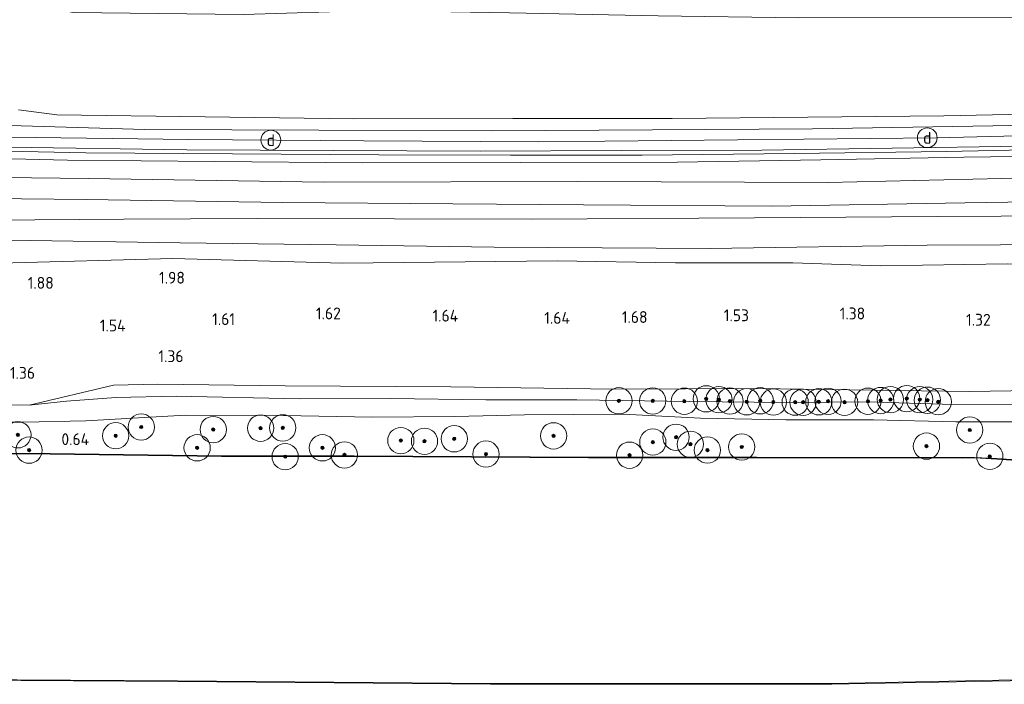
# Model space of a CAD drawing. Extents: x 126429 to 133038, y 413091 to 414846.
# Tile 205 of 256: x 130742 to 130891, y 413154 to 413255. Entities that reach past the tile are written whole.
import ezdxf
from ezdxf.enums import TextEntityAlignment as Align
from ezdxf.lldxf.tags import DXFTag

# ---------------------------------------------------------------- set-up
doc = ezdxf.new("R2010")
doc.units = 0
for name, color, linetype, lineweight in [('B-ME-GR-BOOM-S', 90, 'Continuous', 25), ('B-ME-GR-GRAS-GV', 60, 'Continuous', 13), ('B-ME-GR-MOERAS-GV', 120, 'Continuous', 13), ('B-ME-GW-TALUD_KRUIN-G', 90, 'Continuous', 18), ('B-ME-GW-TALUD_TEEN-G', 90, 'Continuous', 18), ('B-ME-IE-MEUBILAIR_DIJKPAAL-S', 7, 'Continuous', 25), ('B-ME-IE-TERREINAFSCHEIDING_KUNSTMATIG_HEKWERK-G', 20, 'IE-TERREINAFSCHEIDING-KUNSTMATIG', 18), ('B-ME-OB-BESCHOEIING-GV', 7, 'Continuous', 18), ('B-ME-OB-OEVERVOORZIENING-G', 7, 'Continuous', 18), ('B-ME-OG-HOOGTEPUNT-S', 7, 'Continuous', 25), ('B-ME-OG-WATER_KANAAL-GV', 120, 'Continuous', 18), ('B-ME-VH-VERHARDING_HALFVERHARDING-GV', 252, 'Continuous', 18), ('B-ME-WH-WINTERBED-G', 150, 'WH-WINTERBED', 18)]:
    doc.layers.add(name, color=color, linetype=linetype, lineweight=lineweight)
doc.styles.add('NLCS-ISO', font='NLCS-ISO.ttf')
doc.styles.add('NLCS-ISO-ANNOTATIVE-T18', font='NLCS-ISO.ttf', dxfattribs={"height": 1.8})
doc.styles.get("Standard").update_dxf_attribs({"font": 'arial.ttf'})
doc.linetypes.add('IE-TERREINAFSCHEIDING-KUNSTMATIG', pattern='A,4,[82,NLCS.SHX,S=0.75,R=90,X=0,Y=0],4,-2', length=10)
tags = doc.linetypes.add('WH-WINTERBED', pattern='A,6,-3.5,["WB",Standard,S=1.8,R=0,X=-1.5,Y=-0.9],-3.5,6,-3.5,6,-3.5,6,-3.5,6,-3.5', length=51).pattern_tags.tags
tags[6] = DXFTag(74, 10)

# ---------------------------------------------------------------- blocks, each defined once
blk = doc.blocks.new('SAL-HOOGTELABEL-SO')
at = {"color": 0, "linetype": 'ByBlock', "lineweight": -2, "style": 'NLCS-ISO-ANNOTATIVE-T18'}
blk.add_attdef('HOOGTE', text='', height=1.8, dxfattribs=at).set_placement((2.79, 0), align=Align.RIGHT)
blk = doc.blocks.new('SGR-BOOM_01-SO')
at = {"linetype": 'ByBlock', "lineweight": 18}
h = blk.add_hatch(color=0, dxfattribs=at)
h.dxf.hatch_style = 1
edge = h.paths.add_edge_path()
edge.add_arc((0, 0), 0.25, 0, 360)
at = {"color": 0, "linetype": 'ByBlock', "lineweight": 18}
for radius in [2, 0.25]:
    blk.add_circle((0, 0), radius, dxfattribs=at)
blk = doc.blocks.new('SIE-DIJKPAAL-SO')
at = {"color": 0, "linetype": 'ByBlock', "lineweight": 18}
blk.add_circle((0, 0), 1.5, dxfattribs=at)
at = {"color": 0, "linetype": 'ByBlock', "lineweight": 18, "style": 'NLCS-ISO'}
blk.add_text('d', height=1.8, dxfattribs=at).set_placement((0, 0), align=Align.MIDDLE_CENTER)

msp = doc.modelspace()

# ---------------------------------------------------------------- linework, layer by layer
at = {"layer": 'B-ME-GR-GRAS-GV'}
for points in [[(130740.32, 413258.06, 1.962), (130749.921, 413256.373, 1.883), (130775.75, 413256.077, 1.786), (130795.403, 413256.647, 1.574), (130816.199, 413256.32, 1.6), (130838.825, 413255.849, 1.649), (130860.131, 413255.535, 1.698), (130893.537, 413255.588, 1.714), (130928.891, 413255.755, 1.71), (130926.615, 413241.565, 5.9), (130904.415, 413241.099, 6.15), (130882.215, 413240.633, 6.15), (130861.577, 413240.436, 6.098), (130840.94, 413240.24, 6.046), (130816.732, 413240.228, 6.015), (130792.524, 413240.217, 5.984), (130769.953, 413240.514, 5.976), (130747.382, 413240.812, 5.968), (130741.543, 413241.548, 5.986)], [(130741.543, 413241.548, 5.986), (130747.382, 413240.812, 5.968), (130769.953, 413240.514, 5.976), (130792.524, 413240.217, 5.984), (130816.732, 413240.228, 6.015), (130840.94, 413240.24, 6.046), (130861.577, 413240.436, 6.098), (130882.215, 413240.633, 6.15), (130904.415, 413241.099, 6.15), (130926.615, 413241.565, 5.9), (130926.375, 413239.936, 6.164), (130917.107, 413239.624, 6.041), (130889.687, 413239.152, 6.041), (130862.268, 413238.681, 6.041), (130837.939, 413238.517, 6.043), (130813.611, 413238.354, 6.045), (130787.198, 413238.464, 5.973), (130760.785, 413238.575, 5.901), (130731.668, 413239.455, 6.107)], [(130738.852, 413218.257, 2.276), (130765.008, 413218.968, 2.276), (130790.8, 413218.258, 2.039), (130823.467, 413218.616, 2.176), (130841.447, 413218.313, 2.151), (130859.295, 413218.285, 2.114), (130872.549, 413217.862, 2.139), (130891.839, 413218.132, 2.289), (130908.763, 413218.085, 2.114), (130923.114, 413218.5, 2.264), (130921.876, 413209.101, 1.294), (130920.374, 413199.188, 1.535), (130908.297, 413199.081, 1.296), (130886.1, 413198.767, 1.202), (130867.921, 413198.998, 1.222), (130853.844, 413199.203, 1.404), (130832.09, 413199.104, 1.396), (130807.283, 413199.444, 1.412), (130782.107, 413199.61, 1.432), (130762.733, 413199.864, 1.514), (130755.988, 413199.727, 1.468), (130743.186, 413196.664, 1.402), (130732.902, 413196.802, 1.388)], [(130893.862, 413196.793, 1.369), (130881.959, 413196.841, 1.432), (130870.428, 413197.159, 1.382), (130858.33, 413197.088, 1.457), (130843.622, 413197.237, 1.344), (130826.416, 413197.46, 1.394), (130812.597, 413197.47, 1.407), (130798.175, 413197.672, 1.332), (130784.313, 413197.656, 1.282), (130765.534, 413198.028, 1.444), (130756.384, 413197.817, 1.519), (130748.844, 413197.265, 1.544), (130743.186, 413196.664, 1.402), (130755.988, 413199.727, 1.468), (130762.733, 413199.864, 1.514), (130782.107, 413199.61, 1.432), (130807.283, 413199.444, 1.412), (130832.09, 413199.104, 1.396), (130853.844, 413199.203, 1.404), (130867.921, 413198.998, 1.222), (130886.1, 413198.767, 1.202), (130908.297, 413199.081, 1.296)], [(130732.902, 413196.802, 1.388), (130743.186, 413196.664, 1.402), (130748.844, 413197.265, 1.544), (130756.384, 413197.817, 1.519), (130765.534, 413198.028, 1.444), (130784.313, 413197.656, 1.282), (130798.175, 413197.672, 1.332), (130812.597, 413197.47, 1.407), (130826.416, 413197.46, 1.394), (130843.622, 413197.237, 1.344), (130858.33, 413197.088, 1.457), (130870.428, 413197.159, 1.382), (130881.959, 413196.841, 1.432), (130893.862, 413196.793, 1.369)], [(130893.592, 413194.139, 1.102), (130884.068, 413194.117, 0.927), (130871.527, 413194.45, 0.764), (130858.209, 413194.418, 0.764), (130845.249, 413194.7, 0.889), (130833.504, 413195.282, 0.914), (130818.492, 413195.193, 0.952), (130807.902, 413194.962, 1.027), (130795.397, 413194.862, 0.977), (130781.782, 413195.104, 0.877), (130766.961, 413195.14, 0.939), (130751.811, 413194.307, 0.877), (130742.347, 413194.089, 0.877), (130739.874, 413194.103, 0.891)]]:
    msp.add_polyline3d(points, dxfattribs=at)
for points in [[(130904.218, 413235.694, 6.206), (130882.615, 413235.217, 6.206), (130859.495, 413234.946, 6.195), (130836.376, 413234.676, 6.184), (130816.369, 413234.687, 6.179), (130796.362, 413234.699, 6.174), (130774.082, 413234.862, 6.113), (130751.803, 413235.026, 6.052), (130713.093, 413235.822, 6.014), (130713.086, 413236.328, 6.018), (130740.129, 413235.897, 5.994), (130767.173, 413235.466, 5.97), (130789.471, 413235.382, 6.01), (130811.77, 413235.299, 6.05), (130833.158, 413235.375, 6.08), (130854.546, 413235.452, 6.11), (130894.174, 413236.03, 6.118), (130925.919, 413236.84, 6.11), (130925.821, 413236.172, 6.206)], [(130925.635, 413234.912, 6.208), (130905.446, 413234.628, 6.135), (130885.258, 413234.344, 6.061), (130863.513, 413233.974, 6.057), (130841.768, 413233.605, 6.053), (130817.813, 413233.545, 6.051), (130793.858, 413233.486, 6.049), (130771.43, 413233.687, 6.047), (130749.002, 413233.888, 6.045), (130713.109, 413234.798, 6.021), (130713.093, 413235.822, 6.014), (130751.803, 413235.026, 6.052), (130774.082, 413234.862, 6.113), (130796.362, 413234.699, 6.174), (130816.369, 413234.687, 6.179), (130836.376, 413234.676, 6.184), (130859.495, 413234.946, 6.195), (130882.615, 413235.217, 6.206), (130904.218, 413235.694, 6.206), (130925.821, 413236.172, 6.206)], [(130925.635, 413234.912, 6.208), (130925.139, 413231.961, 4.934), (130895.467, 413231.205, 4.67), (130864.605, 413230.535, 4.854), (130826.598, 413230.69, 4.856), (130787.932, 413230.576, 4.793), (130752.186, 413231.138, 4.656), (130713.192, 413231.585, 4.852), (130713.109, 413234.798, 6.021), (130749.002, 413233.888, 6.045), (130771.43, 413233.687, 6.047), (130793.858, 413233.486, 6.049), (130817.813, 413233.545, 6.051), (130841.768, 413233.605, 6.053), (130863.513, 413233.974, 6.057), (130885.258, 413234.344, 6.061), (130905.446, 413234.628, 6.135)], [(130925.139, 413231.961, 4.934), (130924.562, 413228.045, 4.536), (130885.4, 413227.429, 4.367), (130856.093, 413226.936, 4.472), (130827.465, 413227.108, 4.26), (130807.574, 413227.263, 4.211), (130781.678, 413227.477, 4.51), (130751.892, 413227.912, 4.542), (130732.096, 413228.161, 4.748), (130713.275, 413228.549, 4.722), (130713.192, 413231.585, 4.852), (130752.186, 413231.138, 4.656), (130787.932, 413230.576, 4.793), (130826.598, 413230.69, 4.856), (130864.605, 413230.535, 4.854), (130895.467, 413231.205, 4.67)], [(130827.465, 413227.108, 4.26), (130856.093, 413226.936, 4.472), (130885.4, 413227.429, 4.367), (130924.562, 413228.045, 4.536), (130924.338, 413225.69, 3.473), (130910.463, 413225.496, 3.556), (130881.199, 413225.358, 3.602), (130853.429, 413225.144, 3.534), (130819.539, 413224.943, 3.508), (130798.703, 413225, 3.49), (130777.868, 413225.057, 3.472), (130757.566, 413224.933, 3.457), (130737.264, 413224.809, 3.442), (130713.368, 413225.107, 3.41), (130713.275, 413228.549, 4.722), (130732.096, 413228.161, 4.748), (130751.892, 413227.912, 4.542), (130781.678, 413227.477, 4.51), (130807.574, 413227.263, 4.211)], [(130924.338, 413225.69, 3.473), (130923.688, 413221.568, 3.104), (130902.005, 413221.071, 3.205), (130879.678, 413220.972, 3.105), (130846.702, 413220.499, 2.982), (130813.885, 413220.697, 2.934), (130789.876, 413221.055, 3.008), (130766.128, 413221.341, 3.12), (130740.141, 413221.764, 3.178), (130713.454, 413221.935, 3.074), (130713.368, 413225.107, 3.41), (130737.264, 413224.809, 3.442), (130757.566, 413224.933, 3.457), (130777.868, 413225.057, 3.472), (130798.703, 413225, 3.49), (130819.539, 413224.943, 3.508), (130853.429, 413225.144, 3.534), (130881.199, 413225.358, 3.602), (130910.463, 413225.496, 3.556)], [(130813.885, 413220.697, 2.934), (130846.702, 413220.499, 2.982), (130879.678, 413220.972, 3.105), (130902.005, 413221.071, 3.205), (130923.688, 413221.568, 3.104), (130923.114, 413218.5, 2.264), (130908.763, 413218.085, 2.114), (130891.839, 413218.132, 2.289), (130872.549, 413217.862, 2.139), (130859.295, 413218.285, 2.114), (130841.447, 413218.313, 2.151), (130823.467, 413218.616, 2.176), (130790.8, 413218.258, 2.039), (130765.008, 413218.968, 2.276), (130738.852, 413218.257, 2.276), (130713.51, 413218.39, 2.089), (130713.454, 413221.935, 3.074), (130740.141, 413221.764, 3.178), (130766.128, 413221.341, 3.12), (130789.876, 413221.055, 3.008)]]:
    msp.add_polyline3d(points, close=True, dxfattribs=at)
at = {"layer": 'B-ME-GR-MOERAS-GV'}
for points in [[(130739.874, 413194.103, 0.891), (130742.347, 413194.089, 0.877), (130751.811, 413194.307, 0.877), (130766.961, 413195.14, 0.939), (130781.782, 413195.104, 0.877), (130795.397, 413194.862, 0.977), (130807.902, 413194.962, 1.027), (130818.492, 413195.193, 0.952), (130833.504, 413195.282, 0.914), (130845.249, 413194.7, 0.889), (130858.209, 413194.418, 0.764), (130871.527, 413194.45, 0.764), (130884.068, 413194.117, 0.927), (130893.592, 413194.139, 1.102)], [(130906.504, 413187.454, 0.769), (130890.308, 413188.546, 0.767), (130886.879, 413188.741, 0.767), (130885.026, 413188.735, 0.767), (130853.81, 413188.788, 0.765), (130828.266, 413188.778, 0.767), (130792.583, 413188.963, 0.765), (130772.411, 413188.967, 0.765), (130746.361, 413189.312, 0.737), (130739.562, 413189.3575, 0.737)], [(130726.081, 413154.9, 0.739), (130765.78, 413154.65, 0.743), (130813.333, 413154.241, 0.743), (130865.196, 413154.255, 0.741), (130897.7131, 413154.8929, 0.7397)]]:
    msp.add_polyline3d(points, dxfattribs=at)
at = {"layer": 'B-ME-GW-TALUD_KRUIN-G'}
for points in [[(130741.543, 413241.548, 5.986), (130747.382, 413240.812, 5.968), (130769.953, 413240.514, 5.976), (130792.524, 413240.217, 5.984), (130816.732, 413240.228, 6.015), (130840.94, 413240.24, 6.046), (130861.577, 413240.436, 6.098), (130882.215, 413240.633, 6.15), (130904.415, 413241.099, 6.15), (130926.615, 413241.565, 5.9)], [(130925.635, 413234.912, 6.208), (130905.446, 413234.628, 6.135), (130885.258, 413234.344, 6.061), (130863.513, 413233.974, 6.057), (130841.768, 413233.605, 6.053), (130817.813, 413233.545, 6.051), (130793.858, 413233.486, 6.049), (130771.43, 413233.687, 6.047), (130749.002, 413233.888, 6.045), (130713.109, 413234.798, 6.021), (130691.484, 413235.34, 6.023), (130670.502, 413235.822, 6.04), (130649.521, 413236.304, 6.057), (130615.965, 413237.125, 6.141), (130587.909, 413238.534, 6.173)], [(130924.562, 413228.045, 4.536), (130885.4, 413227.429, 4.367), (130856.093, 413226.936, 4.472), (130827.465, 413227.108, 4.26), (130807.574, 413227.263, 4.211), (130781.678, 413227.477, 4.51), (130751.892, 413227.912, 4.542), (130732.096, 413228.161, 4.748), (130713.275, 413228.549, 4.722), (130712.381, 413228.568, 4.722)], [(130712.131, 413222.088, 3.058), (130712.647, 413222.084, 3.062), (130713.454, 413221.935, 3.074), (130740.141, 413221.764, 3.178), (130766.128, 413221.341, 3.12), (130789.876, 413221.055, 3.008), (130813.885, 413220.697, 2.934), (130846.702, 413220.499, 2.982), (130879.678, 413220.972, 3.105), (130902.005, 413221.071, 3.205), (130923.688, 413221.568, 3.104)], [(130743.186, 413196.664, 1.402), (130732.902, 413196.802, 1.388), (130713.903, 413197.043, 1.344), (130688.762, 413197.13, 1.161), (130658.574, 413197.856, 1.303), (130636.679, 413198.592, 1.336), (130614.785, 413199.328, 1.369)], [(130743.186, 413196.664, 1.402), (130748.844, 413197.265, 1.544), (130756.384, 413197.817, 1.519), (130765.534, 413198.028, 1.444), (130784.313, 413197.656, 1.282), (130798.175, 413197.672, 1.332), (130812.597, 413197.47, 1.407), (130826.416, 413197.46, 1.394), (130843.622, 413197.237, 1.344), (130858.33, 413197.088, 1.457), (130870.428, 413197.159, 1.382), (130881.959, 413196.841, 1.432), (130893.862, 413196.793, 1.369), (130899.296, 413196.913, 1.319), (130908.141, 413197.004, 1.269), (130920.324, 413197.68, 1.357)]]:
    msp.add_polyline3d(points, dxfattribs=at)
at = {"layer": 'B-ME-GW-TALUD_TEEN-G'}
for points in [[(130925.139, 413231.961, 4.934), (130895.467, 413231.205, 4.67), (130864.605, 413230.535, 4.854), (130826.598, 413230.69, 4.856), (130787.932, 413230.576, 4.793), (130752.186, 413231.138, 4.656), (130713.192, 413231.585, 4.852), (130712.64, 413231.451, 4.832), (130712.4, 413230.677, 4.798), (130712.316, 413229.583, 4.772), (130712.364, 413228.875, 4.74), (130712.381, 413228.568, 4.722)], [(130924.338, 413225.69, 3.473), (130910.463, 413225.496, 3.556), (130881.199, 413225.358, 3.602), (130853.429, 413225.144, 3.534), (130819.539, 413224.943, 3.508), (130798.703, 413225, 3.49), (130777.868, 413225.057, 3.472), (130757.566, 413224.933, 3.457), (130737.264, 413224.809, 3.442), (130713.368, 413225.107, 3.41), (130712.518, 413224.842, 3.406), (130712.189, 413224.358, 3.39), (130712.073, 413223.642, 3.342), (130712.048, 413222.917, 3.186), (130712.131, 413222.088, 3.058)], [(130600.42, 413223.65, 2.674), (130608.788, 413222.368, 2.513), (130613.03, 413221.299, 2.226), (130623.581, 413220.648, 2.188), (130636.999, 413219.83, 2.063), (130655.447, 413219.578, 2.151), (130664.715, 413220.019, 2.114), (130677.804, 413219.29, 2.064), (130693.593, 413218.188, 2.139), (130705.111, 413217.924, 2.214), (130713.51, 413218.39, 2.089), (130738.852, 413218.257, 2.276), (130765.008, 413218.968, 2.276), (130790.8, 413218.258, 2.039), (130823.467, 413218.616, 2.176), (130841.447, 413218.313, 2.151), (130859.295, 413218.285, 2.114), (130872.549, 413217.862, 2.139), (130891.839, 413218.132, 2.289), (130908.763, 413218.085, 2.114), (130923.114, 413218.5, 2.264)], [(130919.631, 413194.574, 0.802), (130908.415, 413194.752, 0.702), (130893.592, 413194.139, 1.102), (130884.068, 413194.117, 0.927), (130871.527, 413194.45, 0.764), (130858.209, 413194.418, 0.764), (130845.249, 413194.7, 0.889), (130833.504, 413195.282, 0.914), (130818.492, 413195.193, 0.952), (130807.902, 413194.962, 1.027), (130795.397, 413194.862, 0.977), (130781.782, 413195.104, 0.877), (130766.961, 413195.14, 0.939), (130751.811, 413194.307, 0.877), (130742.347, 413194.089, 0.877), (130739.874, 413194.103, 0.891)]]:
    msp.add_polyline3d(points, dxfattribs=at)
at = {"layer": 'B-ME-IE-TERREINAFSCHEIDING_KUNSTMATIG_HEKWERK-G'}
for points in [[(130713.903, 413197.043, 1.344), (130713.713, 413211.201, 1.299), (130713.51, 413218.39, 2.089), (130713.454, 413221.935, 3.074), (130713.368, 413225.107, 3.41), (130713.275, 413228.549, 4.722), (130713.192, 413231.585, 4.852), (130713.109, 413234.798, 6.021), (130713.093, 413235.822, 6.014), (130751.803, 413235.026, 6.052), (130774.082, 413234.862, 6.113), (130796.362, 413234.699, 6.174), (130816.369, 413234.687, 6.179), (130836.376, 413234.676, 6.184), (130859.495, 413234.946, 6.195), (130882.615, 413235.217, 6.206), (130904.218, 413235.694, 6.206), (130925.821, 413236.172, 6.206)], [(130920.374, 413199.188, 1.535), (130908.297, 413199.081, 1.296), (130886.1, 413198.767, 1.202), (130867.921, 413198.998, 1.222), (130853.844, 413199.203, 1.404), (130832.09, 413199.104, 1.396), (130807.283, 413199.444, 1.412), (130782.107, 413199.61, 1.432), (130762.733, 413199.864, 1.514), (130755.988, 413199.727, 1.468), (130743.186, 413196.664, 1.402)]]:
    msp.add_polyline3d(points, dxfattribs=at)
at = {"layer": 'B-ME-OB-BESCHOEIING-GV'}
msp.add_polyline3d([(130739.562, 413189.3575, 0.737), (130746.361, 413189.312, 0.737), (130772.411, 413188.967, 0.765), (130792.583, 413188.963, 0.765), (130828.266, 413188.778, 0.767), (130853.81, 413188.788, 0.765), (130885.026, 413188.735, 0.767), (130886.879, 413188.741, 0.767), (130890.308, 413188.546, 0.767), (130906.504, 413187.454, 0.769), (130918.5524, 413186.6738, 0.769), (130918.5371, 413186.5743, 0.7), (130906.497, 413187.354, 0.7), (130890.302, 413188.446, 0.7), (130886.877, 413188.641, 0.7), (130885.026, 413188.635, 0.7), (130853.81, 413188.687, 0.7), (130828.219, 413188.678, 0.7), (130792.583, 413188.863, 0.7), (130772.41, 413188.867, 0.7), (130746.36, 413189.212, 0.7), (130706.417, 413189.481, 0.7)], dxfattribs=at)
msp.add_polyline3d([(130913.7055, 413155.2051, 0.7), (130913.6901, 413155.1048, 0.703), (130913.415, 413155.201, 0.739), (130897.7131, 413154.8929, 0.7397), (130865.196, 413154.255, 0.741), (130813.333, 413154.241, 0.743), (130765.78, 413154.65, 0.743), (130726.081, 413154.9, 0.739), (130726.078, 413154.8, 0.7), (130725.062, 413154.791, 0.7), (130725.062, 413155.006, 0.7), (130765.734, 413154.75, 0.7), (130813.334, 413154.342, 0.7), (130865.196, 413154.355, 0.7), (130913.431, 413155.301, 0.7)], close=True, dxfattribs=at)
at = {"layer": 'B-ME-OB-OEVERVOORZIENING-G'}
for points in [[(130918.5371, 413186.5743, 0.7), (130906.497, 413187.354, 0.7), (130890.302, 413188.446, 0.7), (130886.877, 413188.641, 0.7), (130885.026, 413188.635, 0.7), (130853.81, 413188.687, 0.7), (130828.219, 413188.678, 0.7), (130792.583, 413188.863, 0.7), (130772.41, 413188.867, 0.7), (130746.36, 413189.212, 0.7), (130706.417, 413189.481, 0.7), (130662.823, 413190.56, 0.7), (130621.624, 413191.921, 0.7), (130579.604, 413193.266, 0.7), (130543.1049, 413194.6672, 0.7)], [(130913.7055, 413155.2051, 0.7), (130913.431, 413155.301, 0.7), (130865.196, 413154.355, 0.7), (130813.334, 413154.342, 0.7), (130765.734, 413154.75, 0.7), (130725.062, 413155.006, 0.7), (130725.062, 413154.791, 0.7), (130726.078, 413154.8, 0.7), (130726.052, 413154.369, 0.7), (130725.684, 413154.36, 0.7), (130725.054, 413154.444, 0.7), (130724.255, 413154.729, 0.7), (130723.749, 413154.996, 0.7), (130679.83, 413155.868, 0.7), (130641.473, 413156.526, 0.7), (130602.41, 413157.734, 0.7), (130539.6442, 413159.5479, 0.7)]]:
    msp.add_polyline3d(points, dxfattribs=at)
at = {"layer": 'B-ME-OG-WATER_KANAAL-GV'}
msp.add_polyline3d([(130706.417, 413189.481, 0.7), (130746.36, 413189.212, 0.7), (130772.41, 413188.867, 0.7), (130792.583, 413188.863, 0.7), (130828.219, 413188.678, 0.7), (130853.81, 413188.687, 0.7), (130885.026, 413188.635, 0.7), (130886.877, 413188.641, 0.7), (130890.302, 413188.446, 0.7), (130906.497, 413187.354, 0.7), (130918.5371, 413186.5743, 0.7), (130913.7055, 413155.2051, 0.7), (130913.431, 413155.301, 0.7), (130865.196, 413154.355, 0.7), (130813.334, 413154.342, 0.7), (130765.734, 413154.75, 0.7), (130725.062, 413155.006, 0.7)], dxfattribs=at)
at = {"layer": 'B-ME-VH-VERHARDING_HALFVERHARDING-GV'}
msp.add_polyline3d([(130926.375, 413239.936, 6.164), (130925.919, 413236.84, 6.11), (130894.174, 413236.03, 6.118), (130854.546, 413235.452, 6.11), (130833.158, 413235.375, 6.08), (130811.77, 413235.299, 6.05), (130789.471, 413235.382, 6.01), (130767.173, 413235.466, 5.97), (130740.129, 413235.897, 5.994), (130713.086, 413236.328, 6.018), (130713.063, 413237.831, 5.988), (130713.036, 413239.613, 6.093), (130731.668, 413239.455, 6.107), (130760.785, 413238.575, 5.901), (130787.198, 413238.464, 5.973), (130813.611, 413238.354, 6.045), (130837.939, 413238.517, 6.043), (130862.268, 413238.681, 6.041), (130889.687, 413239.152, 6.041), (130917.107, 413239.624, 6.041)], close=True, dxfattribs=at)
at = {"layer": 'B-ME-WH-WINTERBED-G'}
msp.add_polyline3d([(130926.143, 413238.363, 6.139), (130903.634, 413237.847, 6.098), (130881.126, 413237.332, 6.056), (130850.872, 413237.021, 6.026), (130820.618, 413236.71, 5.996), (130794.046, 413236.871, 5.992), (130767.474, 413237.032, 5.988), (130740.268, 413237.431, 5.988), (130713.063, 413237.831, 5.988), (130679.852, 413238.708, 5.969), (130651.446, 413239.268, 6.014), (130623.04, 413239.828, 6.058), (130585.391, 413240.791, 6.107), (130547.743, 413241.753, 6.155)], dxfattribs=at)

# ---------------------------------------------------------------- block references
at = {"layer": 'B-ME-GR-BOOM-S'}
for p in [(130846.118, 413197.633, 1.36), (130848.043, 413197.501, 1.386), (130874.113, 413197.523, 1.348), (130876.592, 413197.667, 1.348), (130878.564, 413197.51, 1.348), (130879.738, 413197.424, 1.348), (130832.842, 413197.333, 1.36), (130837.977, 413197.31, 1.36), (130842.781, 413197.274, 1.31), (130849.708, 413197.291, 1.486), (130852.271, 413197.184, 1.398), (130854.33, 413197.333, 1.448), (130856.311, 413197.144, 1.41), (130859.631, 413197.126, 1.548), (130860.829, 413197.107, 1.473), (130863.227, 413197.184, 1.436), (130864.624, 413197.267, 1.336), (130867.132, 413197.114, 1.373), (130870.701, 413197.275, 1.386), (130872.627, 413197.375, 1.348), (130881.378, 413197.193, 1.348), (130760.228, 413193.35, 1.112), (130771.167, 413192.963, 1.112), (130778.369, 413193.169, 1.1), (130781.738, 413193.219, 1.025), (130886.168, 413192.895, 1.123), (130741.469, 413192.161, 1.124), (130756.339, 413192.024, 1.125), (130807.808, 413191.561, 1.012), (130822.912, 413192.006, 0.775), (130841.521, 413191.796, 1.014), (130768.719, 413190.192, 1.1), (130787.756, 413190.189, 0.975), (130799.686, 413191.285, 1.012), (130803.282, 413191.184, 1.012), (130837.994, 413191.063, 1.014), (130843.706, 413190.723, 1.014), (130851.505, 413190.313, 0.998), (130879.592, 413190.441, 1.086), (130743.169, 413189.833, 0.925), (130782.103, 413188.846, 0.95), (130791.104, 413189.103, 0.925), (130812.629, 413189.235, 0.675), (130834.465, 413189.065, 0.812), (130846.294, 413189.847, 0.948), (130889.222, 413188.887, 1.098)]:
    msp.add_blockref('SGR-BOOM_01-SO', p, dxfattribs=at)
at = {"layer": 'B-ME-IE-MEUBILAIR_DIJKPAAL-S'}
for p in [(130779.924, 413236.957, 5.99), (130879.71, 413237.317, 6.055)]:
    msp.add_blockref('SIE-DIJKPAAL-SO', p, dxfattribs=at)
at = {"layer": 'B-ME-OG-HOOGTEPUNT-S'}
for p, values in [((130744.134, 413214.365, 1.876), {'HOOGTE': '1.88'}), ((130764.069, 413215.145, 1.976), {'HOOGTE': '1.98'}), ((130787.774, 413209.722, 1.619), {'HOOGTE': '1.62'}), ((130867.485, 413209.713, 1.382), {'HOOGTE': '1.38'}), ((130771.687, 413208.849, 1.606), {'HOOGTE': '1.61'}), ((130805.616, 413209.374, 1.644), {'HOOGTE': '1.64'}), ((130822.602, 413209.038, 1.644), {'HOOGTE': '1.64'}), ((130834.398, 413209.165, 1.682), {'HOOGTE': '1.68'}), ((130849.816, 413209.429, 1.532), {'HOOGTE': '1.53'}), ((130886.567, 413208.754, 1.319), {'HOOGTE': '1.32'}), ((130755.053, 413207.881, 1.544), {'HOOGTE': '1.54'}), ((130763.864, 413203.215, 1.364), {'HOOGTE': '1.36'}), ((130741.291, 413200.675, 1.364), {'HOOGTE': '1.36'}), ((130749.512, 413190.597, 0.635), {'HOOGTE': '0.64'})]:
    msp.add_blockref('SAL-HOOGTELABEL-SO', p, dxfattribs=at).add_auto_attribs(values)

doc.saveas('drawing.dxf')
